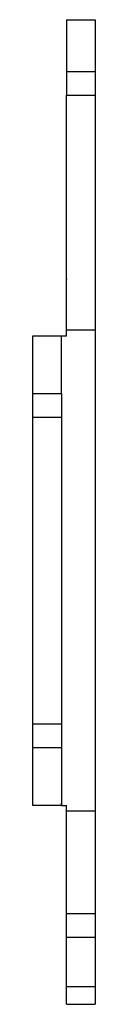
# Model space of a CAD drawing. Extents: x -2.6 to 2.2, y -55.6 to 19.9.
import ezdxf

# ---------------------------------------------------------------- set-up
doc = ezdxf.new("R2010")
doc.units = 0
doc.layers.get('0').update_dxf_attribs({"linetype": 'CONTINUOUS'})
doc.layers.add('1', color=7, linetype='CONTINUOUS')

msp = doc.modelspace()

# ---------------------------------------------------------------- linework, layer by layer
at = {"color": 7, "linetype": 'CONTINUOUS'}
for p, q in [((0, 19.875), (2.2, 19.875)), ((0, 15.901), (2.2, 15.901)), ((0, 14.088), (2.2, 14.088)), ((2.2, -3.92), (0, -3.92)), ((-2.575, -8.782), (-0.375, -8.782)), ((-2.575, -10.595), (-0.375, -10.595)), ((-0.375, -34.105), (-2.575, -34.105)), ((-0.375, -35.918), (-2.575, -35.918)), ((-0.375, -40.35), (-2.575, -40.35)), ((-0.375, -40.35), (-0.375, -40.163)), ((-0.375, -40.35), (0, -40.35)), ((2.2, -40.78), (0, -40.78)), ((2.2, -48.638), (0, -48.638)), ((2.2, -50.451), (0, -50.451)), ((2.2, -54.238), (0, -54.238)), ((0, -55.575), (2.2, -55.575))]:
    msp.add_line(p, q, dxfattribs=at)
at = {"layer": '1', "color": 7, "linetype": 'CONTINUOUS'}
for p, q in [((0, 19.875), (0, 14.088)), ((2.2, 19.875), (2.2, -55.575)), ((0, -4.35), (0, 14.088)), ((-2.575, -4.35), (0, -4.35)), ((-2.575, -40.35), (-2.575, -4.35)), ((-0.375, -8.782), (-0.375, -4.35)), ((-0.375, -8.782), (-0.375, -40.35)), ((0, -55.575), (0, -40.35))]:
    msp.add_line(p, q, dxfattribs=at)
at = {"layer": '1', "color": 7}
msp.add_point((0, 0), dxfattribs=at)

doc.saveas('drawing.dxf')
